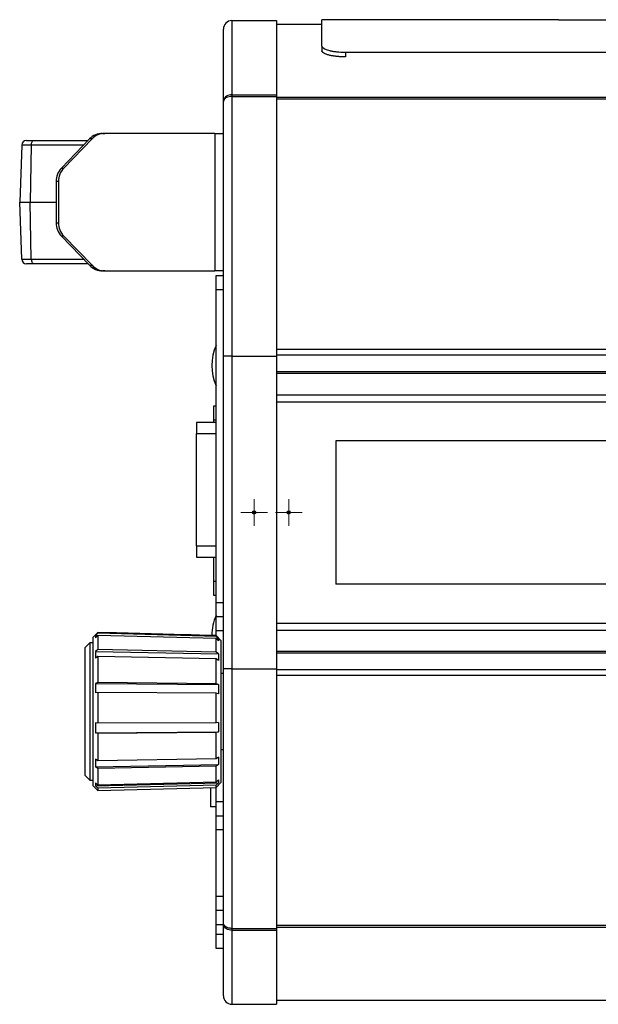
# Model space of a CAD drawing. Header units: millimetres. Extents: x 77 to 313, y 27 to 245.
# Tile 8 of 16: x 218 to 243, y 167 to 209. Entities that reach past the tile are written whole.
import ezdxf

# ---------------------------------------------------------------- set-up
doc = ezdxf.new("R2010")
doc.units = ezdxf.units.MM

# ---------------------------------------------------------------- blocks, each defined once
blk = doc.blocks.new('SW_CENTERMARKSYMBOL_5')
at = {"color": 0, "linetype": 'Continuous', "lineweight": 18}
for p, q in [((0, 0.5), (0, 0.563)), ((0, 0), (0, 0.5)), ((-0.5, 0), (-0.563, 0)), ((0, 0), (-0.5, 0)), ((0, 0), (0, -0.5)), ((0, 0), (0.5, 0)), ((0.5, 0), (0.563, 0)), ((0, -0.5), (0, -0.563))]:
    blk.add_line(p, q, dxfattribs=at)
blk = doc.blocks.new('SW_CENTERMARKSYMBOL_24')
at = {"color": 0, "linetype": 'Continuous', "lineweight": 18}
for p, q in [((0, 0.5), (0, 0.563)), ((0, 0), (0, 0.5)), ((-0.5, 0), (-0.563, 0)), ((0, 0), (-0.5, 0)), ((0, 0), (0, -0.5)), ((0, 0), (0.5, 0)), ((0.5, 0), (0.563, 0)), ((0, -0.5), (0, -0.563))]:
    blk.add_line(p, q, dxfattribs=at)

msp = doc.modelspace()

# ---------------------------------------------------------------- linework, layer by layer
at = {"color": 7, "linetype": 'Continuous', "lineweight": 25}
for p, q in [((226.686, 205.587), (226.686, 208.645)), ((227.046, 209.005), (227.046, 205.878)), ((227.046, 209.005), (228.926, 209.005)), ((228.926, 209.005), (228.926, 205.878)), ((230.846, 208.845), (228.926, 208.845)), ((230.846, 207.922), (230.846, 209.045)), ((240.836, 209.045), (230.846, 209.045)), ((240.836, 209.045), (260.246, 209.045)), ((230.846, 207.922), (230.846, 207.733)), ((231.846, 207.659), (231.846, 207.472)), ((260.246, 207.659), (231.846, 207.659)), ((227.046, 205.878), (227.046, 205.801)), ((227.046, 205.878), (228.926, 205.878)), ((227.046, 205.801), (227.046, 194.845)), ((227.046, 205.801), (228.926, 205.801)), ((228.926, 205.878), (228.926, 205.801)), ((228.926, 205.801), (228.926, 194.845)), ((226.686, 194.845), (226.686, 205.587)), ((221.583, 204.245), (221.687, 204.245)), ((226.33, 204.245), (221.687, 204.245)), ((226.33, 204.245), (226.33, 198.445)), ((226.33, 204.245), (226.686, 204.245)), ((218.17, 203.752), (218.086, 201.345)), ((218.578, 203.752), (218.17, 203.752)), ((218.37, 203.945), (218.689, 203.945)), ((218.578, 203.752), (218.531, 201.345)), ((218.689, 203.945), (220.974, 203.945)), ((219.848, 202.779), (221.037, 204.01)), ((221.141, 204.01), (219.951, 202.779)), ((221.141, 204.01), (221.037, 204.01)), ((219.848, 202.779), (219.951, 202.779)), ((219.725, 202.213), (219.621, 202.213)), ((219.621, 202.213), (219.621, 200.476)), ((219.725, 202.213), (219.725, 200.476)), ((218.086, 201.345), (218.531, 201.345)), ((218.17, 198.938), (218.086, 201.345)), ((218.531, 201.345), (219.621, 201.345)), ((218.578, 198.938), (218.531, 201.345)), ((219.621, 200.476), (219.725, 200.476)), ((219.951, 199.91), (219.848, 199.91)), ((221.037, 198.679), (219.848, 199.91)), ((219.951, 199.91), (221.141, 198.679)), ((218.17, 198.938), (218.578, 198.938)), ((218.689, 198.745), (218.37, 198.745)), ((220.974, 198.745), (218.689, 198.745)), ((221.037, 198.679), (221.141, 198.679)), ((221.687, 198.445), (221.583, 198.445)), ((221.687, 198.445), (226.33, 198.445)), ((226.686, 198.445), (226.33, 198.445)), ((226.386, 198.245), (226.686, 198.245)), ((226.386, 197.645), (226.386, 198.245)), ((226.686, 197.645), (226.386, 197.645)), ((226.386, 184.445), (226.386, 197.645)), ((226.686, 181.645), (226.686, 194.845)), ((227.046, 194.845), (226.686, 194.845)), ((227.046, 194.845), (227.046, 181.645)), ((227.046, 194.845), (228.926, 194.845)), ((228.926, 194.845), (228.926, 181.645)), ((228.926, 193.211), (257.974, 193.211)), ((226.286, 192.145), (226.286, 192.745)), ((226.286, 192.745), (226.386, 192.745)), ((226.386, 192.04), (225.546, 192.04)), ((225.546, 192.04), (225.546, 191.56)), ((226.286, 192.04), (226.286, 192.145)), ((226.386, 192.145), (226.286, 192.145)), ((226.386, 191.56), (225.546, 191.56)), ((225.546, 186.84), (225.546, 191.56)), ((253.777, 191.275), (231.435, 191.275)), ((231.435, 191.275), (231.435, 185.215)), ((225.546, 186.84), (226.386, 186.84)), ((225.546, 186.84), (225.546, 186.36)), ((225.546, 186.36), (226.386, 186.36)), ((226.286, 185.345), (226.286, 186.36)), ((226.286, 185.345), (226.386, 185.345)), ((226.286, 184.745), (226.286, 185.345)), ((253.777, 185.215), (231.435, 185.215)), ((226.386, 184.745), (226.286, 184.745)), ((226.386, 183.845), (226.386, 184.445)), ((226.386, 184.445), (226.686, 184.445)), ((226.686, 183.845), (226.386, 183.845)), ((226.386, 183.245), (226.386, 183.845)), ((221.381, 183.181), (221.186, 182.986)), ((221.186, 179.992), (221.186, 182.986)), ((221.381, 183.144), (221.284, 183.047)), ((221.381, 183.051), (221.284, 182.957)), ((221.284, 183.047), (221.284, 182.957)), ((221.284, 183.047), (221.375, 183.045)), ((222.099, 183.162), (221.381, 183.181)), ((221.381, 183.181), (221.381, 183.144)), ((226.381, 183.014), (221.381, 183.144)), ((221.381, 183.051), (221.381, 182.454)), ((226.381, 182.925), (221.381, 183.051)), ((225.097, 183.084), (222.674, 183.147)), ((226.381, 183.05), (225.675, 183.068)), ((226.586, 182.845), (226.381, 183.05)), ((226.381, 183.014), (226.381, 183.05)), ((226.483, 182.913), (226.381, 183.014)), ((226.381, 182.351), (226.381, 182.925)), ((226.483, 182.826), (226.381, 182.925)), ((226.686, 183.245), (226.386, 183.245)), ((226.386, 183.045), (226.386, 183.245)), ((226.391, 182.915), (226.483, 182.913)), ((226.483, 182.913), (226.483, 182.826)), ((228.926, 183.279), (257.974, 183.279)), ((221.046, 182.745), (220.846, 182.545)), ((220.846, 179.972), (220.846, 182.545)), ((221.186, 182.745), (221.046, 182.745)), ((221.046, 182.745), (221.046, 179.981)), ((221.381, 182.454), (221.284, 182.378)), ((226.381, 182.351), (221.381, 182.454)), ((226.586, 182.845), (226.586, 179.986)), ((221.284, 182.378), (221.284, 182.092)), ((221.284, 182.378), (226.483, 182.271)), ((221.381, 182.16), (221.284, 182.092)), ((221.381, 182.16), (221.381, 181.065)), ((226.381, 182.069), (221.381, 182.16)), ((226.483, 182.271), (226.381, 182.351)), ((226.381, 181.017), (226.381, 182.069)), ((226.483, 181.998), (226.381, 182.069)), ((226.483, 182.271), (226.483, 181.998)), ((227.046, 181.645), (226.686, 181.645)), ((226.686, 170.902), (226.686, 181.645)), ((227.046, 181.645), (227.046, 170.688)), ((227.046, 181.645), (228.926, 181.645)), ((228.926, 181.645), (228.926, 170.688)), ((226.686, 181.445), (226.586, 181.445)), ((221.381, 181.065), (221.284, 181.029)), ((221.284, 181.029), (221.284, 180.625)), ((221.284, 181.029), (226.483, 180.979)), ((226.381, 181.017), (221.381, 181.065)), ((226.483, 180.979), (226.381, 181.017)), ((226.483, 180.979), (226.483, 180.592)), ((221.381, 180.649), (221.284, 180.625)), ((221.381, 180.649), (221.381, 179.348)), ((226.381, 180.617), (221.381, 180.649)), ((226.381, 179.368), (226.381, 180.617)), ((226.483, 180.592), (226.381, 180.617)), ((220.846, 177.145), (220.846, 179.972)), ((221.046, 179.981), (221.046, 176.945)), ((221.186, 176.703), (221.186, 179.992)), ((226.586, 179.986), (226.586, 176.845)), ((221.381, 179.348), (221.284, 179.363)), ((221.284, 179.363), (221.284, 178.949)), ((226.381, 179.368), (221.381, 179.348)), ((226.483, 179.383), (226.381, 179.368)), ((226.483, 179.383), (226.483, 178.987)), ((221.284, 178.949), (226.483, 178.987)), ((221.381, 178.922), (221.284, 178.949)), ((226.381, 178.958), (221.381, 178.922)), ((221.381, 178.922), (221.381, 177.765)), ((226.483, 178.987), (226.381, 178.958)), ((226.381, 177.847), (226.381, 178.958)), ((226.483, 177.911), (226.381, 177.847)), ((226.483, 177.911), (226.483, 177.611)), ((226.586, 178.245), (226.686, 178.245)), ((221.381, 177.765), (221.284, 177.826)), ((221.284, 177.826), (221.284, 177.513)), ((221.284, 177.513), (226.483, 177.611)), ((221.381, 177.443), (221.284, 177.513)), ((226.381, 177.847), (221.381, 177.765)), ((226.381, 177.537), (221.381, 177.443)), ((226.483, 177.611), (226.381, 177.537)), ((226.381, 176.861), (226.381, 177.537)), ((220.846, 177.145), (221.046, 176.945)), ((221.381, 177.443), (221.381, 176.739)), ((221.046, 176.945), (221.186, 176.945)), ((221.186, 176.703), (221.381, 176.508)), ((221.284, 176.701), (226.483, 176.833)), ((221.381, 176.739), (221.284, 176.83)), ((221.284, 176.83), (221.284, 176.701)), ((221.381, 176.607), (221.284, 176.701)), ((226.381, 176.861), (221.381, 176.739)), ((226.381, 176.734), (221.381, 176.607)), ((221.381, 176.508), (226.381, 176.639)), ((226.146, 176.633), (226.146, 175.825)), ((226.483, 176.957), (226.381, 176.861)), ((226.381, 176.639), (226.586, 176.845)), ((226.483, 176.833), (226.381, 176.734)), ((226.381, 176.639), (226.381, 176.734)), ((226.386, 176.045), (226.386, 176.645)), ((226.483, 176.957), (226.483, 176.833)), ((221.381, 176.607), (221.381, 176.508)), ((226.386, 175.825), (226.146, 175.825)), ((226.386, 176.045), (226.686, 176.045)), ((226.386, 175.445), (226.386, 176.045)), ((226.386, 175.445), (226.686, 175.445)), ((226.386, 174.845), (226.386, 175.445)), ((226.686, 174.845), (226.386, 174.845)), ((226.386, 172.045), (226.386, 174.845)), ((226.386, 172.045), (226.686, 172.045)), ((226.386, 171.445), (226.386, 172.045)), ((226.686, 171.445), (226.386, 171.445)), ((226.386, 170.845), (226.386, 171.445)), ((226.686, 170.845), (226.386, 170.845)), ((226.386, 170.445), (226.386, 170.845)), ((226.686, 167.845), (226.686, 170.902)), ((226.386, 170.445), (226.686, 170.445)), ((226.386, 169.845), (226.386, 170.445)), ((227.046, 170.688), (228.926, 170.688)), ((227.046, 170.688), (227.046, 170.611)), ((227.046, 170.611), (228.926, 170.611)), ((227.046, 170.611), (227.046, 167.485)), ((228.926, 170.688), (228.926, 170.611)), ((228.926, 170.611), (228.926, 167.485)), ((226.686, 169.845), (226.386, 169.845)), ((292.766, 167.645), (228.926, 167.645)), ((227.046, 167.485), (228.926, 167.485))]:
    msp.add_line(p, q, dxfattribs=at)
at = {"color": 1, "linetype": 'Continuous', "lineweight": 25}
for p, q in [((260.246, 205.762), (228.926, 205.762)), ((260.246, 205.684), (228.926, 205.684)), ((220.787, 203.752), (218.578, 203.752)), ((218.578, 198.938), (220.787, 198.938)), ((260.155, 195.119), (228.926, 195.119)), ((259.783, 194.884), (228.926, 194.884)), ((258.882, 194.18), (228.926, 194.18)), ((258.809, 194.113), (228.926, 194.113)), ((228.926, 192.91), (257.748, 192.91)), ((228.926, 183.579), (257.748, 183.579)), ((258.812, 182.373), (228.926, 182.373)), ((258.882, 182.31), (228.926, 182.31)), ((259.783, 181.605), (228.926, 181.605)), ((260.155, 181.37), (228.926, 181.37)), ((292.766, 170.805), (228.926, 170.805)), ((292.766, 170.727), (228.926, 170.727))]:
    msp.add_line(p, q, dxfattribs=at)
at = {"color": 7, "linetype": 'Continuous', "lineweight": 25, "flags": 128}
for points in [[(218.578, 203.752), (218.58, 203.79), (218.587, 203.826), (218.598, 203.859), (218.611, 203.888), (218.628, 203.912), (218.647, 203.93), (218.667, 203.941), (218.689, 203.945)], [(218.578, 198.938), (218.58, 198.9), (218.587, 198.863), (218.598, 198.83), (218.611, 198.801), (218.628, 198.777), (218.647, 198.759), (218.667, 198.748), (218.689, 198.745)]]:
    msp.add_lwpolyline(points, dxfattribs=at)
at = {"color": 7, "linetype": 'Continuous', "lineweight": 25}
for centre, radius in [((227.986, 188.245), 0.069), ((227.986, 188.245), 0.063), ((229.446, 188.245), 0.069), ((229.446, 188.245), 0.063), ((227.986, 188.245), 0.00929), ((227.986, 188.245), 0.00322), ((229.446, 188.245), 0.00929), ((229.446, 188.245), 0.00322)]:
    msp.add_circle(centre, radius, dxfattribs=at)
for centre, radius, start, end in [((227.046, 208.645), 0.36, 90, 180), ((221.586, 203.485), 0.76, 90.1807, 136.2409), ((221.689, 203.485), 0.76, 90.1808, 136.2409), ((218.37, 203.745), 0.2, 90, 178), ((220.436, 202.216), 0.814, 136.2243, 180.1631), ((220.539, 202.216), 0.814, 136.2243, 180.1631), ((220.436, 200.474), 0.814, 179.8369, 223.7758), ((220.539, 200.474), 0.814, 179.8369, 223.7758), ((218.37, 198.945), 0.2, 182, 270), ((221.586, 199.204), 0.76, 223.7591, 269.8192), ((221.689, 199.204), 0.76, 223.7592, 269.8191), ((228.197, 194.445), 2, 154.8493, 205.1507), ((228.197, 183.045), 2, 154.8493, 179.7077), ((227.046, 167.845), 0.36, 180, 270)]:
    msp.add_arc(centre, radius, start, end, dxfattribs=at)
for points, knots in [([(231.846, 207.659), (231.709, 207.662), (231.585, 207.669), (231.42, 207.686), (231.369, 207.692), (231.297, 207.704), (231.274, 207.708), (231.241, 207.715), (231.23, 207.717), (231.214, 207.72), (231.209, 207.721), (231.201, 207.723), (231.198, 207.724), (231.195, 207.725), (231.193, 207.725), (231.191, 207.725), (231.191, 207.725), (231.19, 207.726), (231.189, 207.726), (231.189, 207.726), (231.189, 207.726), (230.975, 207.776), (230.861, 207.843), (230.846, 207.922)], [0, 0, 0, 0, 0.25, 0.25, 0.375, 0.375, 0.4375, 0.4375, 0.46875, 0.46875, 0.484375, 0.484375, 0.492188, 0.492188, 0.496094, 0.496094, 0.498047, 0.498047, 0.499023, 0.499023, 0.5, 0.5, 1, 1, 1, 1]), ([(231.846, 207.472), (231.824, 207.473), (231.779, 207.474), (231.714, 207.476), (231.651, 207.479), (231.59, 207.483), (231.532, 207.488), (231.476, 207.493), (231.422, 207.499), (231.371, 207.506), (231.321, 207.513), (231.275, 207.521), (231.23, 207.529), (231.178, 207.541), (231.121, 207.555), (231.06, 207.574), (231.007, 207.593), (230.962, 207.614), (230.924, 207.636), (230.893, 207.659), (230.869, 207.683), (230.853, 207.707), (230.848, 207.724), (230.846, 207.733)], [0, 0, 0, 0, 0.0489707, 0.0963962, 0.1423272, 0.1868194, 0.2299341, 0.2717387, 0.3123072, 0.3517204, 0.3900666, 0.4274414, 0.4639484, 0.4996983, 0.5598089, 0.6174257, 0.6730705, 0.7273224, 0.7808054, 0.8341709, 0.8880743, 0.9431517, 1, 1, 1, 1]), ([(227.046, 205.878), (227.006, 205.875), (226.927, 205.869), (226.822, 205.821), (226.739, 205.75), (226.695, 205.668), (226.686, 205.612), (226.686, 205.588), (226.686, 205.587)], [0, 0, 0, 0, 0.210023, 0.418962, 0.628736, 0.842238, 0.995953, 1, 1, 1, 1]), ([(227.046, 205.801), (227.006, 205.799), (226.927, 205.794), (226.822, 205.759), (226.739, 205.706), (226.695, 205.646), (226.686, 205.605), (226.686, 205.587), (226.686, 205.587)], [0, 0, 0, 0, 0.210024, 0.418961, 0.628738, 0.842239, 0.995953, 1, 1, 1, 1]), ([(222.674, 183.147), (222.672, 183.147), (222.656, 183.148), (222.595, 183.147), (222.499, 183.148), (222.387, 183.15), (222.276, 183.154), (222.179, 183.158), (222.118, 183.162), (222.101, 183.162), (222.099, 183.162)], [0, 0, 0, 0, 0.02897, 0.185653, 0.342563, 0.499075, 0.655128, 0.81154, 0.968803, 1, 1, 1, 1]), ([(225.675, 183.068), (225.672, 183.068), (225.655, 183.069), (225.593, 183.069), (225.496, 183.069), (225.384, 183.071), (225.273, 183.075), (225.177, 183.08), (225.116, 183.083), (225.1, 183.083), (225.097, 183.083)], [0, 0, 0, 0, 0.037886, 0.192812, 0.347971, 0.502701, 0.656961, 0.811607, 0.967132, 1, 1, 1, 1]), ([(227.046, 170.688), (227.022, 170.688), (226.999, 170.69), (226.953, 170.695), (226.93, 170.699), (226.886, 170.71), (226.866, 170.717), (226.827, 170.732), (226.808, 170.741), (226.758, 170.771), (226.732, 170.795), (226.696, 170.846), (226.686, 170.874), (226.686, 170.902)], [0, 0, 0, 0, 0.125, 0.125, 0.25, 0.25, 0.375, 0.375, 0.5, 0.5, 0.75, 0.75, 1, 1, 1, 1]), ([(227.046, 170.611), (227.006, 170.614), (226.927, 170.62), (226.822, 170.668), (226.739, 170.74), (226.695, 170.821), (226.686, 170.878), (226.686, 170.902), (226.686, 170.902)], [0, 0, 0, 0, 0.210023, 0.418963, 0.628737, 0.842237, 0.995952, 1, 1, 1, 1])]:
    msp.add_open_spline(points, degree=3, knots=knots, dxfattribs=at)

# ---------------------------------------------------------------- block references
at = {"color": 7, "linetype": 'Continuous', "lineweight": 18}
for name, p in [('SW_CENTERMARKSYMBOL_5', (227.986, 188.245)), ('SW_CENTERMARKSYMBOL_24', (229.446, 188.245))]:
    msp.add_blockref(name, p, dxfattribs=at)

doc.saveas('drawing.dxf')
